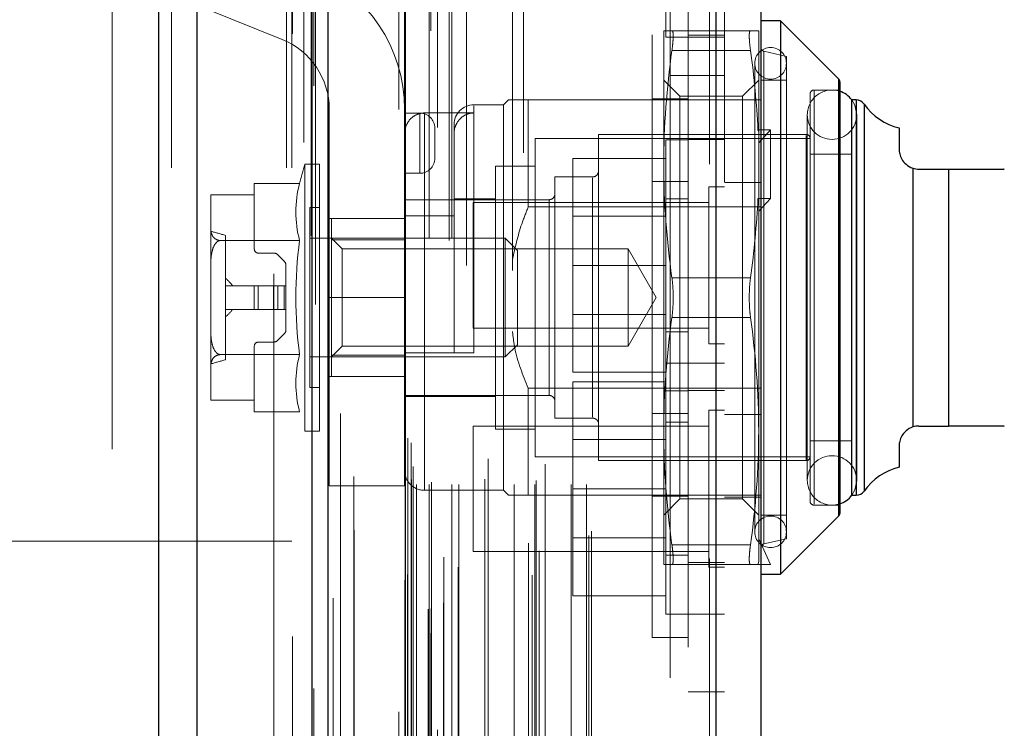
# Model space of a CAD drawing. Header units: inches. Extents: x 0.2 to 10.7, y 0.2 to 7.9.
# Tile 39 of 105: x 1.999 to 2.162, y 4.617 to 4.735. Entities that reach past the tile are written whole.
import ezdxf

# ---------------------------------------------------------------- set-up
doc = ezdxf.new("R2010")
doc.units = ezdxf.units.IN
doc.header["$MEASUREMENT"] = 0
doc.linetypes.add('HIDDEN', pattern=[0.07500000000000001, 0.05, -0.025])
doc.layers.add('DIMENSIONS', color=140, linetype='Continuous')
doc.styles.add('SLDTEXTSTYLE0', font='TXT', dxfattribs={"width": 0.7})
doc.dimstyles.new('SLDDIMSTYLE1', dxfattribs={"dimtxt": 0.0849609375, "dimasz": 0.13, "dimexe": 0, "dimexo": 0.0625, "dimgap": 0.021240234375, "dimtad": 0, "dimtih": 1, "dimtoh": 1, "dimlfac": 12, "dimrnd": 1e-09, "dimzin": 12, "dimdsep": 46, "dimtxsty": 'SLDTEXTSTYLE0', "dimsah": 1, "dimcen": 0.09, "dimadec": 0, "dimazin": 3, "dimtfac": 1, "dimtmove": 0, "dimatfit": 0, "dimfxl": 0, "dimfrac": 2, "dimtolj": 1, "dimtzin": 12, "dimarcsym": 0})

# ---------------------------------------------------------------- blocks, each defined once
blk = doc.blocks.new('_D_10')
at = {"layer": 'DIMENSIONS'}
for p, q in [((1.898348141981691, 4.616004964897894), (1.898348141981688, 5.456098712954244)), ((2.050181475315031, 4.895577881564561), (2.050181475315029, 5.456098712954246)), ((1.344833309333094, 5.331098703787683), (1.316303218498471, 5.331098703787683)), ((1.316303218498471, 5.331098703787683), (1.316303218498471, 5.196067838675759)), ((1.597302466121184, 5.331098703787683), (1.625832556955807, 5.331098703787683)), ((1.625832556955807, 5.331098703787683), (1.625832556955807, 5.196067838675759)), ((1.898348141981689, 5.331098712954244), (1.712428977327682, 5.331098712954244)), ((2.050181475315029, 5.331098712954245), (2.300181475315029, 5.331098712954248)), ((1.316303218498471, 5.196067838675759), (1.344833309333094, 5.196067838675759)), ((1.625832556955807, 5.196067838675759), (1.597302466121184, 5.196067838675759))]:
    blk.add_line(p, q, dxfattribs=at)
for points in [[(1.898348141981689, 5.331098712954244), (1.768348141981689, 5.351098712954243), (1.768348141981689, 5.311098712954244)], [(2.050181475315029, 5.331098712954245), (2.180181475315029, 5.311098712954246), (2.180181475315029, 5.351098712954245)]]:
    blk.add_solid(points, dxfattribs=at)
at = {"layer": 'DIMENSIONS', "char_height": 0.08333333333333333, "attachment_point": 1, "style": 'SLDTEXTSTYLE0'}
for s, insert in [('1.82', (1.344833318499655, 5.457541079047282)), ('46.3', (1.344833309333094, 5.303490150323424))]:
    blk.add_mtext(s, dxfattribs=dict(at, insert=insert))

msp = doc.modelspace()

# ---------------------------------------------------------------- linework, layer by layer
at = {"color": 7, "linetype": 'Continuous', "lineweight": 25}
for p, q in [((2.022105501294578, 2.910161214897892), (2.022105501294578, 4.855990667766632)), ((2.028469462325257, 2.910161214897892), (2.028469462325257, 4.854810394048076)), ((2.04754543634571, 2.910161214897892), (2.047545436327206, 4.845836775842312)), ((2.050181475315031, 2.910161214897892), (2.050181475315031, 4.845577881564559)), ((2.062984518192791, 4.819873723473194), (2.062984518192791, 2.936265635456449)), ((2.114505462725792, 4.810789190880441), (2.114505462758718, 2.945350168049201)), ((2.12194262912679, 4.807844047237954), (2.12194262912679, 2.948295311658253)), ((2.125223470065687, 4.734581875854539), (2.121942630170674, 4.734581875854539)), ((2.134873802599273, 4.724931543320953), (2.125223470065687, 4.734581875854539)), ((2.125223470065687, 4.734581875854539), (2.125223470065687, 4.642718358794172)), ((2.134873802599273, 4.724931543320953), (2.134873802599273, 4.652368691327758)), ((2.135065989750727, 4.724467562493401), (2.135065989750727, 4.65283267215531)), ((2.137034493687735, 4.721458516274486), (2.137034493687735, 4.655841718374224)), ((2.137775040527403, 4.721458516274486), (2.137064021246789, 4.721458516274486)), ((2.137775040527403, 4.721458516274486), (2.137775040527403, 4.655841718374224)), ((2.139121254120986, 4.720755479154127), (2.139121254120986, 4.656544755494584)), ((2.144908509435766, 4.716807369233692), (2.144908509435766, 4.713256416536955)), ((2.147198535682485, 4.710128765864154), (2.147198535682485, 4.667171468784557)), ((2.148189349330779, 4.70997557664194), (2.153110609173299, 4.70997557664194)), ((2.153110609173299, 4.70997557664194), (2.153110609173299, 4.66732465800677)), ((2.148189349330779, 4.66732465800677), (2.153110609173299, 4.66732465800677)), ((2.144908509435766, 4.664043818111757), (2.144908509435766, 4.660492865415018)), ((2.137064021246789, 4.655841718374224), (2.137775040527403, 4.655841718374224)), ((2.125223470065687, 4.642718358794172), (2.134873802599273, 4.652368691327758)), ((2.121942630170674, 4.642718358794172), (2.125223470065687, 4.642718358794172))]:
    msp.add_line(p, q, dxfattribs=at)
at = {"color": 7, "linetype": 'HIDDEN', "lineweight": 18}
for p, q in [((2.022105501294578, 4.85599066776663), (2.022105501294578, 2.910161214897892)), ((2.022105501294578, 4.85599066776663), (2.022105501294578, 2.910161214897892)), ((2.022105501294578, 2.910161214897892), (2.022105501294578, 4.855990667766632)), ((2.024226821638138, 2.910161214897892), (2.024226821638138, 4.854810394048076)), ((2.024226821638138, 2.910161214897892), (2.024226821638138, 4.854810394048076)), ((2.028469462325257, 2.910161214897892), (2.028469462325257, 4.854810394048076)), ((2.043302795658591, 2.910161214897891), (2.043302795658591, 4.845836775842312)), ((2.043302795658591, 2.910161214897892), (2.043302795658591, 4.845836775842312)), ((2.04754543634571, 2.910161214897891), (2.04754543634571, 4.845836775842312)), ((2.044181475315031, 2.910161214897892), (2.044181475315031, 4.845577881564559)), ((2.047799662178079, 2.923795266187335), (2.047799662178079, 4.832344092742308)), ((2.067210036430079, 2.932931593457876), (2.067210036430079, 4.823207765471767)), ((2.067210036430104, 2.932931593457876), (2.067210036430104, 4.823207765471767)), ((2.061942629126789, 4.819873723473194), (2.061942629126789, 2.936265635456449)), ((2.066784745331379, 2.936935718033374), (2.066784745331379, 4.81920364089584)), ((2.06729437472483, 2.937025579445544), (2.06729437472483, 4.819113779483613)), ((2.069347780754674, 2.938000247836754), (2.069347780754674, 4.818139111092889)), ((2.051054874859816, 2.938753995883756), (2.05105487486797, 4.817390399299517)), ((2.051054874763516, 2.938762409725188), (2.051054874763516, 4.817388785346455)), ((2.068355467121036, 4.816893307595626), (2.068355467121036, 2.939217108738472)), ((2.062882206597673, 4.814179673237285), (2.062882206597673, 2.941959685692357)), ((2.062909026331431, 2.941749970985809), (2.062909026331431, 4.814389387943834)), ((2.063360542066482, 2.942713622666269), (2.063360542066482, 4.813425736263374)), ((2.063360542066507, 2.942713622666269), (2.063360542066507, 4.813425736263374)), ((2.084022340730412, 2.942563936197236), (2.084022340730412, 4.813575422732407)), ((2.071745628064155, 2.943904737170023), (2.071745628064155, 4.812236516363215)), ((2.08259076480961, 4.812651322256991), (2.08259076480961, 2.94349215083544)), ((2.069378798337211, 2.94554737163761), (2.069378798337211, 4.810591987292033)), ((2.11346357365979, 4.810789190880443), (2.113463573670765, 2.945350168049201)), ((2.11346357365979, 2.9453501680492), (2.113463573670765, 4.810789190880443)), ((2.114505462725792, 2.9453501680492), (2.114505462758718, 4.810789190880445)), ((2.083438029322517, 2.947866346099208), (2.083438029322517, 4.808273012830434)), ((2.085202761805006, 2.946597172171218), (2.085202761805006, 4.809545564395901)), ((2.093454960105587, 2.949168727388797), (2.093454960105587, 4.806970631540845)), ((2.115942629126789, 4.807844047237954), (2.115942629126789, 2.948295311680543)), ((2.054491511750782, 2.950026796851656), (2.054491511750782, 4.806088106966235)), ((2.093887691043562, 2.949899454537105), (2.093887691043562, 4.806239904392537)), ((2.064874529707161, 2.95761668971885), (2.064874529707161, 4.798522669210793)), ((2.064874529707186, 2.95761668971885), (2.064874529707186, 4.798522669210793)), ((2.066948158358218, 4.798522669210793), (2.066948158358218, 2.95761668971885)), ((2.066948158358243, 2.95761668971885), (2.066948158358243, 4.798522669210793)), ((2.070698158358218, 2.95761668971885), (2.070698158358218, 4.798522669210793)), ((2.070698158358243, 4.798522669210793), (2.070698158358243, 2.95761668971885)), ((2.071871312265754, 2.95761668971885), (2.071871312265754, 4.798522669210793)), ((2.081041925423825, 2.95761668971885), (2.081041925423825, 4.798522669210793)), ((2.08448693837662, 2.95761668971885), (2.08448693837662, 4.798522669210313)), ((2.090521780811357, 2.95761668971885), (2.090521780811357, 4.798522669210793)), ((2.093054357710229, 2.95761668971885), (2.093054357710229, 4.798522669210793)), ((2.093054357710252, 2.95761668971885), (2.093054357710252, 4.798522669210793)), ((2.064031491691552, 2.958450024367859), (2.064031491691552, 4.797689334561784)), ((2.064031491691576, 2.958450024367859), (2.064031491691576, 4.797689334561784)), ((2.067364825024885, 2.958033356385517), (2.067364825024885, 4.798106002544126)), ((2.070281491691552, 4.798106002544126), (2.070281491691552, 2.958033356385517)), ((2.076169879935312, 2.958533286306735), (2.076169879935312, 4.797647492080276)), ((2.084699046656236, 2.958280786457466), (2.084699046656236, 4.797861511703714)), ((2.064275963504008, 2.960611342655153), (2.064275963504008, 4.795528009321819)), ((2.106942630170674, 4.725528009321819), (2.106942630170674, 4.795528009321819)), ((2.073162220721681, 4.793956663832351), (2.073162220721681, 2.962168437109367)), ((2.076717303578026, 2.96191187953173), (2.076717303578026, 4.794227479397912)), ((2.07671730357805, 2.96191187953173), (2.07671730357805, 4.794227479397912)), ((2.086213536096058, 2.960982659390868), (2.086213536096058, 4.795156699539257)), ((2.080773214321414, 4.793127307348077), (2.080773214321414, 2.963013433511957)), ((2.063413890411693, 2.965302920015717), (2.063413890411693, 4.790836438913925)), ((2.063413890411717, 2.965302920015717), (2.063413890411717, 4.790836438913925)), ((2.063961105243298, 2.964529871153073), (2.063961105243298, 4.79160948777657)), ((2.063961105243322, 2.964529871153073), (2.063961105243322, 4.79160948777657)), ((2.048088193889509, 4.787525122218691), (2.048088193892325, 2.968628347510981)), ((2.052221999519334, 2.969393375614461), (2.052221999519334, 4.786745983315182)), ((2.109942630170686, 4.779458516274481), (2.109942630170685, 4.725528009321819)), ((2.106192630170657, 4.773541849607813), (2.106192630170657, 4.731875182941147)), ((2.014348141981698, 4.763494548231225), (2.014348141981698, 4.446286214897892)), ((2.041181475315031, 2.992577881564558), (2.041181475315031, 4.763494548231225)), ((2.041181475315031, 2.992577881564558), (2.041181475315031, 4.763494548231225)), ((2.041181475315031, 2.992577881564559), (2.041181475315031, 4.763494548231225)), ((2.041181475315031, 2.992577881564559), (2.041181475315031, 4.763494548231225)), ((2.103942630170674, 4.632233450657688), (2.103942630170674, 4.745066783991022)), ((2.020181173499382, 4.740542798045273), (2.042574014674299, 4.731486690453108)), ((2.10586651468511, 4.732941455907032), (2.10586651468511, 4.710795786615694)), ((2.106192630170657, 4.731875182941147), (2.109942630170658, 4.731875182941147)), ((2.120256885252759, 4.732941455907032), (2.107224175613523, 4.732941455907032)), ((2.115942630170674, 4.73220851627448), (2.109942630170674, 4.73220851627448)), ((2.109942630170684, 4.731875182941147), (2.115942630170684, 4.731875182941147)), ((2.121614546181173, 4.732941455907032), (2.121614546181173, 4.716233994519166)), ((2.120256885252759, 4.729660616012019), (2.107224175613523, 4.729660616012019)), ((2.120256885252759, 4.729660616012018), (2.107224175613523, 4.729660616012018)), ((2.126207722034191, 4.728676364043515), (2.122451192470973, 4.729543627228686)), ((2.122451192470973, 4.647793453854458), (2.122451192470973, 4.729506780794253)), ((2.126207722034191, 4.728676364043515), (2.126207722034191, 4.648623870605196)), ((2.12095837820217, 4.727528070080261), (2.12095837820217, 4.64977216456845)), ((2.106942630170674, 3.030611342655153), (2.106942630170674, 4.725528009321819)), ((2.106942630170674, 4.725528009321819), (2.115942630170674, 4.725528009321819)), ((2.106942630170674, 3.030611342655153), (2.106942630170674, 4.725528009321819)), ((2.106942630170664, 4.725528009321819), (2.106942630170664, 3.030611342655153)), ((2.106942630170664, 4.725528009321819), (2.106942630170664, 3.030611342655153)), ((2.109942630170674, 3.030611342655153), (2.109942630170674, 4.725528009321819)), ((2.10853055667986, 4.722075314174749), (2.10586651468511, 4.7247393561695)), ((2.121614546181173, 4.7247393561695), (2.118950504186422, 4.722075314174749)), ((2.126207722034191, 4.7247393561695), (2.121942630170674, 4.7247393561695)), ((2.134873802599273, 4.688650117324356), (2.134873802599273, 4.724931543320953)), ((2.10853055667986, 4.722075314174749), (2.10853055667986, 4.705362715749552)), ((2.118950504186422, 4.722075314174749), (2.10853055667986, 4.722075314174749)), ((2.118950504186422, 4.722075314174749), (2.118950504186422, 4.705362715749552)), ((2.130144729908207, 4.72244276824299), (2.130144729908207, 4.65485746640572)), ((2.135065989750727, 4.723098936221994), (2.13080089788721, 4.723098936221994)), ((2.13080089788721, 4.654348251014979), (2.13080089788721, 4.722951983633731)), ((2.079291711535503, 4.720638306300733), (2.074370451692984, 4.720638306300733)), ((2.074370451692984, 4.679463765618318), (2.074370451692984, 4.720492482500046)), ((2.080111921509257, 4.721458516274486), (2.079291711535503, 4.720638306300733)), ((2.079291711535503, 4.720638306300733), (2.079291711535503, 4.656661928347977)), ((2.08339276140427, 4.721458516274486), (2.08339276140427, 4.703684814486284)), ((2.08339276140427, 4.721458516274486), (2.115942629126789, 4.721458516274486)), ((2.103942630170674, 4.721608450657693), (2.109942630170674, 4.721608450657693)), ((2.115942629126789, 4.721458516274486), (2.12194262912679, 4.721458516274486)), ((2.137064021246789, 4.721458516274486), (2.137034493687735, 4.721458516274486)), ((2.137775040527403, 4.688650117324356), (2.137775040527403, 4.721458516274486)), ((2.139121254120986, 4.688650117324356), (2.139121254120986, 4.720755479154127)), ((2.050387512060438, 4.719898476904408), (2.050387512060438, 4.688648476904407)), ((2.06288751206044, 4.688648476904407), (2.062887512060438, 4.719898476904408)), ((2.065387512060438, 4.719273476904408), (2.062887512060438, 4.719273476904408)), ((2.065387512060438, 4.709273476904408), (2.065387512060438, 4.719273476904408)), ((2.065387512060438, 4.719273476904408), (2.065387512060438, 4.709273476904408)), ((2.066168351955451, 4.719290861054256), (2.066168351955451, 4.656812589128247)), ((2.066168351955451, 4.719290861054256), (2.074370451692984, 4.719290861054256)), ((2.12968213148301, 4.718997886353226), (2.12968213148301, 4.658302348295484)), ((2.137884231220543, 4.658302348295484), (2.137884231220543, 4.718997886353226)), ((2.071089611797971, 4.71735746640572), (2.071089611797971, 4.715847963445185)), ((2.067887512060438, 4.711773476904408), (2.067887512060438, 4.716773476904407)), ((2.071089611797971, 4.715847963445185), (2.07108961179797, 4.702240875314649)), ((2.095039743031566, 4.715717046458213), (2.095039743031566, 4.661583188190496)), ((2.129488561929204, 4.715717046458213), (2.095039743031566, 4.715717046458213)), ((2.123583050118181, 4.716478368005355), (2.121485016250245, 4.716478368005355)), ((2.121485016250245, 4.716478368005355), (2.121614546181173, 4.716233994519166)), ((2.121614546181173, 4.714346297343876), (2.123583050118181, 4.716478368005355)), ((2.121614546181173, 4.716233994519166), (2.121614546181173, 4.714346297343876)), ((2.123583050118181, 4.716478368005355), (2.123583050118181, 4.705113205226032)), ((2.129488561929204, 4.661731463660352), (2.129488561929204, 4.715568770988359)), ((2.084541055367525, 4.715060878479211), (2.084541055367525, 4.6622393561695)), ((2.130144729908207, 4.715060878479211), (2.084541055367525, 4.715060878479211)), ((2.106192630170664, 4.714833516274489), (2.106192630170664, 4.694000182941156)), ((2.109942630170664, 4.714833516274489), (2.106192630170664, 4.714833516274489)), ((2.115942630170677, 4.714875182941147), (2.109942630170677, 4.714875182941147)), ((2.121614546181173, 4.704868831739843), (2.121614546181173, 4.714346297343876)), ((2.137034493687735, 4.7124362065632), (2.130144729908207, 4.7124362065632)), ((2.046338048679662, 4.710795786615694), (2.046338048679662, 4.666504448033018)), ((2.048779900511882, 4.710795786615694), (2.046338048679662, 4.710795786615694)), ((2.048779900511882, 4.710795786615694), (2.048779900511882, 4.666504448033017)), ((2.077979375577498, 4.710467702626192), (2.077979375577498, 4.666832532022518)), ((2.084541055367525, 4.710467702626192), (2.077979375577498, 4.710467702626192)), ((2.106192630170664, 4.711750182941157), (2.090775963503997, 4.711750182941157)), ((2.090775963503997, 4.711750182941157), (2.090775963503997, 4.694000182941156)), ((2.10586651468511, 4.710795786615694), (2.10586651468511, 4.666504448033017)), ((2.065387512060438, 4.709273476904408), (2.062887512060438, 4.709273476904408)), ((2.087821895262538, 4.708663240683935), (2.087821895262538, 4.668636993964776)), ((2.094055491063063, 4.708663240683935), (2.087821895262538, 4.708663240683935)), ((2.147198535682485, 4.667171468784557), (2.147198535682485, 4.710128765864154)), ((2.153110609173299, 4.66732465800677), (2.153110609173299, 4.70997557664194)), ((2.037953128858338, 4.707592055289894), (2.037953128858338, 4.70569786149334)), ((2.045448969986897, 4.707592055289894), (2.037953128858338, 4.707592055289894)), ((2.094055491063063, 4.668782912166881), (2.094055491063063, 4.708517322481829)), ((2.103942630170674, 4.707899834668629), (2.109942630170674, 4.707899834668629)), ((2.113338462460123, 4.707021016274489), (2.113338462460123, 4.694000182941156)), ((2.115942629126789, 4.707021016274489), (2.113338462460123, 4.707021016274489)), ((2.11594262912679, 4.707749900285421), (2.12194262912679, 4.707749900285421)), ((2.030735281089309, 4.705638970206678), (2.030735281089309, 4.705608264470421)), ((2.030735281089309, 4.705608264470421), (2.03073528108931, 4.700104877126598)), ((2.037953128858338, 4.70569786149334), (2.030736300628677, 4.70569786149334)), ((2.037953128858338, 4.70569786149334), (2.037953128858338, 4.696688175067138)), ((2.10853055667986, 4.705362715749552), (2.10853055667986, 4.655224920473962)), ((2.118950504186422, 4.705362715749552), (2.118950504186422, 4.655224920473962)), ((2.086837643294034, 4.70489027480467), (2.062887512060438, 4.70489027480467)), ((2.077979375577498, 4.705054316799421), (2.071089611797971, 4.705054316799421)), ((2.074275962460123, 4.704416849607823), (2.074275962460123, 4.694000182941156)), ((2.113338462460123, 4.704416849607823), (2.074275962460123, 4.704416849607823)), ((2.086837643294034, 4.672447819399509), (2.086837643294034, 4.704852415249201)), ((2.109942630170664, 4.705041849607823), (2.106192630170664, 4.705041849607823)), ((2.121485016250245, 4.705113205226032), (2.121614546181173, 4.704868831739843)), ((2.123583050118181, 4.705113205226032), (2.121485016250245, 4.705113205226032)), ((2.121614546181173, 4.702981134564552), (2.123583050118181, 4.705113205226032)), ((2.121614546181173, 4.704868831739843), (2.121614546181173, 4.666504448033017)), ((2.047139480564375, 4.703577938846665), (2.047139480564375, 4.673722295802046)), ((2.048779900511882, 4.703577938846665), (2.047139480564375, 4.703577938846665)), ((2.062887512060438, 4.702240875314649), (2.07108961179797, 4.702240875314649)), ((2.071089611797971, 4.679463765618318), (2.071089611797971, 4.702240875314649)), ((2.08339276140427, 4.703684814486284), (2.121942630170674, 4.703684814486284)), ((2.106192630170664, 4.702162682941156), (2.090775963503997, 4.702162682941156)), ((2.062887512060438, 4.701773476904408), (2.050387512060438, 4.701773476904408)), ((2.05074840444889, 4.701773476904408), (2.05074840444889, 4.698216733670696)), ((2.03073528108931, 4.700104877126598), (2.03073528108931, 4.694153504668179)), ((2.033195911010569, 4.698967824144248), (2.033195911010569, 4.678332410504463)), ((2.045448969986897, 4.698121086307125), (2.032312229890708, 4.698121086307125)), ((2.079575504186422, 4.698492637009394), (2.047139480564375, 4.698492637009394)), ((2.052524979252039, 4.696716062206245), (2.05074840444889, 4.698492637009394)), ((2.05074840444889, 4.698216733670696), (2.062887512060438, 4.698216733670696)), ((2.05074840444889, 4.698216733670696), (2.05074840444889, 4.679083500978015)), ((2.079575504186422, 4.698492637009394), (2.079575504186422, 4.678807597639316)), ((2.081588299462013, 4.696479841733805), (2.079575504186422, 4.698492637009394)), ((2.038609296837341, 4.696032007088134), (2.041154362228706, 4.696032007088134)), ((2.041850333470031, 4.695743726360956), (2.042914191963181, 4.694679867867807)), ((2.052524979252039, 4.696716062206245), (2.052524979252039, 4.688650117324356)), ((2.099957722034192, 4.696716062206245), (2.052524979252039, 4.696716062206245)), ((2.081588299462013, 4.696479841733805), (2.081588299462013, 4.680820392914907)), ((2.099957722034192, 4.696716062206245), (2.099957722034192, 4.680584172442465)), ((2.10461459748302, 4.688650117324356), (2.099957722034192, 4.696716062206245)), ((2.03073528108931, 4.694153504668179), (2.03073528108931, 4.683146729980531)), ((2.043202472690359, 4.693983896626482), (2.043202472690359, 4.690618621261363)), ((2.074275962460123, 4.694000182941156), (2.074275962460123, 4.683583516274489)), ((2.106192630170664, 4.694000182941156), (2.090775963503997, 4.694000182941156)), ((2.090775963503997, 4.694000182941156), (2.090775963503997, 4.676250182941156)), ((2.106192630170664, 4.694000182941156), (2.106192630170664, 4.677750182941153)), ((2.113338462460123, 4.694000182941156), (2.113338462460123, 4.680979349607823)), ((2.120256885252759, 4.691930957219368), (2.107224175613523, 4.691930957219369)), ((2.120256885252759, 4.691930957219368), (2.107224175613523, 4.691930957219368)), ((2.033195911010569, 4.690618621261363), (2.037953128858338, 4.690618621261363)), ((2.037953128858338, 4.686681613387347), (2.037953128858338, 4.690618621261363)), ((2.037953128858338, 4.690618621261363), (2.038609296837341, 4.690618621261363)), ((2.038609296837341, 4.686681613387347), (2.038609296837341, 4.690618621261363)), ((2.038609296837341, 4.690618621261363), (2.041154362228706, 4.690618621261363)), ((2.038609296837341, 4.686681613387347), (2.038609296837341, 4.690618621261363)), ((2.041154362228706, 4.686681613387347), (2.041154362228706, 4.690618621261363)), ((2.041154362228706, 4.690618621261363), (2.041850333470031, 4.690618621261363)), ((2.041154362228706, 4.686681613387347), (2.041154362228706, 4.690618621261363)), ((2.041850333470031, 4.686681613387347), (2.041850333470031, 4.690618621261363)), ((2.041850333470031, 4.690618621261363), (2.042914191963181, 4.690618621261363)), ((2.041850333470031, 4.686681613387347), (2.041850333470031, 4.690618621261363)), ((2.042914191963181, 4.686681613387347), (2.042914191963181, 4.690618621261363)), ((2.042914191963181, 4.690618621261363), (2.043202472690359, 4.690618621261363)), ((2.042914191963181, 4.686681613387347), (2.042914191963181, 4.690618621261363)), ((2.043202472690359, 4.686681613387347), (2.043202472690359, 4.690618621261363)), ((2.06288751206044, 4.688648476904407), (2.050387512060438, 4.688648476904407)), ((2.06288751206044, 4.688648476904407), (2.050387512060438, 4.688648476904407)), ((2.050387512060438, 4.688648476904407), (2.050387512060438, 4.657398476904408)), ((2.052524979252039, 4.688650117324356), (2.052524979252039, 4.680584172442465)), ((2.06288751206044, 4.688648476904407), (2.062887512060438, 4.657398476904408)), ((2.099957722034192, 4.680584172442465), (2.10461459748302, 4.688650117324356)), ((2.134873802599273, 4.652368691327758), (2.134873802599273, 4.688650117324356)), ((2.137775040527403, 4.655841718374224), (2.137775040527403, 4.688650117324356)), ((2.139121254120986, 4.656544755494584), (2.139121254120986, 4.688650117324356)), ((2.033195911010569, 4.686681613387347), (2.037953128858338, 4.686681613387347)), ((2.037953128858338, 4.686681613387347), (2.038609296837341, 4.686681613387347)), ((2.038609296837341, 4.686681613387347), (2.041154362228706, 4.686681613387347)), ((2.041154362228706, 4.686681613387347), (2.041850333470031, 4.686681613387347)), ((2.041850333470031, 4.686681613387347), (2.042914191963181, 4.686681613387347)), ((2.042914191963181, 4.686681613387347), (2.043202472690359, 4.686681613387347)), ((2.043202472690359, 4.686681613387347), (2.043202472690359, 4.683316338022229)), ((2.090775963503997, 4.685837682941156), (2.106192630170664, 4.685837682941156)), ((2.120256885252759, 4.685369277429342), (2.107224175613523, 4.685369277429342)), ((2.120256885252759, 4.685369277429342), (2.107224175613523, 4.685369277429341)), ((2.03073528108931, 4.683146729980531), (2.030735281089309, 4.677195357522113)), ((2.042914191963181, 4.682620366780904), (2.041850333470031, 4.681556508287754)), ((2.074275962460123, 4.683583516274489), (2.113338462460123, 4.683583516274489)), ((2.106192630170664, 4.68295851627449), (2.109942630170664, 4.68295851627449)), ((2.041154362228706, 4.681268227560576), (2.038609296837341, 4.681268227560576)), ((2.113338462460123, 4.680979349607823), (2.115942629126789, 4.680979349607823)), ((2.037953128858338, 4.680612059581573), (2.037953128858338, 4.671602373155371)), ((2.05074840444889, 4.678807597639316), (2.052524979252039, 4.680584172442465)), ((2.052524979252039, 4.680584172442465), (2.099957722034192, 4.680584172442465)), ((2.062887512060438, 4.679463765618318), (2.071089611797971, 4.679463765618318)), ((2.079575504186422, 4.678807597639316), (2.081588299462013, 4.680820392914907)), ((2.045448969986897, 4.679179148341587), (2.032312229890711, 4.679179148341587)), ((2.047139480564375, 4.678807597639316), (2.079575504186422, 4.678807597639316)), ((2.05074840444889, 4.679083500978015), (2.05074840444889, 4.675526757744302)), ((2.05074840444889, 4.679083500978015), (2.062887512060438, 4.679083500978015)), ((2.106192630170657, 4.677750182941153), (2.106192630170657, 4.636083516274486)), ((2.109942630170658, 4.677750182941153), (2.106192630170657, 4.677750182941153)), ((2.115942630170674, 4.677750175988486), (2.109942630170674, 4.677750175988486)), ((2.030735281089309, 4.677195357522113), (2.030735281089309, 4.671691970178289)), ((2.106192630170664, 4.676250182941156), (2.090775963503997, 4.676250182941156)), ((2.062887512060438, 4.675523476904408), (2.050387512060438, 4.675523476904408)), ((2.05074840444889, 4.675526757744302), (2.062887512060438, 4.675526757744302)), ((2.106192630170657, 4.67466684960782), (2.090775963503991, 4.67466684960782)), ((2.090775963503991, 4.67466684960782), (2.09077596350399, 4.656916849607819)), ((2.047139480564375, 4.673722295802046), (2.048779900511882, 4.673722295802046)), ((2.08339276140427, 4.673615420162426), (2.08339276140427, 4.655841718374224)), ((2.08339276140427, 4.673615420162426), (2.121942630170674, 4.673615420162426)), ((2.106192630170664, 4.673166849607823), (2.109942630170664, 4.673166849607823)), ((2.109942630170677, 4.673208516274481), (2.115942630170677, 4.673208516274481)), ((2.030735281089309, 4.671691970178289), (2.030735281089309, 4.671661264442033)), ((2.030736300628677, 4.671602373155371), (2.037953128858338, 4.671602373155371)), ((2.037953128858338, 4.671602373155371), (2.037953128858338, 4.669708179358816)), ((2.062887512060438, 4.672409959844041), (2.086837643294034, 4.672409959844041)), ((2.062887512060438, 4.67224591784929), (2.077979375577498, 4.67224591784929)), ((2.045448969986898, 4.669708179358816), (2.037953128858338, 4.669708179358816)), ((2.113338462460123, 4.669937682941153), (2.113338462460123, 4.643896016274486)), ((2.115942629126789, 4.669937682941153), (2.113338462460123, 4.669937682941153)), ((2.087821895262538, 4.668636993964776), (2.094055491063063, 4.668636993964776)), ((2.103942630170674, 4.669400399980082), (2.109942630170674, 4.669400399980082)), ((2.109942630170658, 4.667958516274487), (2.106192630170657, 4.667958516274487)), ((2.11594262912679, 4.669250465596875), (2.12194262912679, 4.669250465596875)), ((2.046338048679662, 4.666504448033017), (2.048779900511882, 4.666504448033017)), ((2.074275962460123, 4.667333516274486), (2.074275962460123, 4.646500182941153)), ((2.113338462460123, 4.667333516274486), (2.074275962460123, 4.667333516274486)), ((2.077979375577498, 4.666832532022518), (2.084541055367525, 4.666832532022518)), ((2.10586651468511, 4.666504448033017), (2.10586651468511, 4.644358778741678)), ((2.121614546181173, 4.666504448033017), (2.121614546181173, 4.644847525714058)), ((2.106192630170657, 4.66507934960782), (2.090775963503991, 4.66507934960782)), ((2.130144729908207, 4.66486402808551), (2.137034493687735, 4.66486402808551)), ((2.084541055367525, 4.6622393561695), (2.130144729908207, 4.6622393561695)), ((2.095039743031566, 4.661583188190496), (2.129488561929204, 4.661583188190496)), ((2.050387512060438, 4.657398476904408), (2.06288751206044, 4.657398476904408)), ((2.066168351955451, 4.656661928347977), (2.079291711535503, 4.656661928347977)), ((2.079291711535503, 4.656661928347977), (2.080111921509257, 4.655841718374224)), ((2.106192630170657, 4.656916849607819), (2.09077596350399, 4.656916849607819)), ((2.09077596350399, 4.656916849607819), (2.090775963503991, 4.63916684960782)), ((2.08339276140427, 4.655841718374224), (2.121942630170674, 4.655841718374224)), ((2.103942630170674, 4.655691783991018), (2.109942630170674, 4.655691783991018)), ((2.10586651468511, 4.652560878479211), (2.10853055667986, 4.655224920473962)), ((2.10853055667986, 4.655224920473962), (2.118950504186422, 4.655224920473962)), ((2.11594262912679, 4.655541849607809), (2.12194262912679, 4.655541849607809)), ((2.118950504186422, 4.655224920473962), (2.121614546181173, 4.652560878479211)), ((2.137034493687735, 4.655841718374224), (2.137064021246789, 4.655841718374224)), ((2.13080089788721, 4.654201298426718), (2.135065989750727, 4.654201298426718)), ((2.121942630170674, 4.652560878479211), (2.126207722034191, 4.652560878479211)), ((1.952973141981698, 4.648244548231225), (2.007598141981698, 4.648244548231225)), ((2.007598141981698, 4.096411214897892), (2.007598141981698, 4.648244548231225)), ((2.007598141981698, 4.096411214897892), (2.007598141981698, 4.648244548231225)), ((2.007598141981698, 4.648244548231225), (2.010598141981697, 4.648244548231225)), ((2.010598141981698, 4.096411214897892), (2.010598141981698, 4.648244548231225)), ((2.010598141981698, 4.648244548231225), (2.019598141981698, 4.648244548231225)), ((2.016598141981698, 4.096411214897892), (2.016598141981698, 4.648244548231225)), ((2.019598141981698, 4.096411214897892), (2.019598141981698, 4.648244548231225)), ((2.019598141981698, 4.648244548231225), (2.044181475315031, 4.648244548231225)), ((2.019598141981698, 4.096411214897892), (2.019598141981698, 4.648244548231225)), ((2.090775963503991, 4.64875434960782), (2.106192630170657, 4.64875434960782)), ((2.123583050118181, 4.644358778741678), (2.121614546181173, 4.648622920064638)), ((2.122451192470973, 4.647756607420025), (2.126207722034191, 4.648623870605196)), ((2.120256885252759, 4.647639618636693), (2.107224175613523, 4.647639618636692)), ((2.120256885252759, 4.647639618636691), (2.107224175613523, 4.647639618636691)), ((2.074275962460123, 4.646500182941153), (2.113338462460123, 4.646500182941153)), ((2.106192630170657, 4.645875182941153), (2.109942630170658, 4.645875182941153)), ((2.120256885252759, 4.644358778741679), (2.107224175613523, 4.644358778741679)), ((2.109942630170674, 4.64470851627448), (2.115942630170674, 4.64470851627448)), ((2.113338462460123, 4.643896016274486), (2.115942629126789, 4.643896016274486)), ((2.121485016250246, 4.644358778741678), (2.121614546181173, 4.644847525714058)), ((2.121485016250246, 4.644358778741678), (2.123583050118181, 4.644358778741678)), ((2.106192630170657, 4.63916684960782), (2.090775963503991, 4.63916684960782)), ((2.106192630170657, 4.636083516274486), (2.109942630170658, 4.636083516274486)), ((2.109942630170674, 4.63608350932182), (2.115942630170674, 4.63608350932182)), ((2.103942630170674, 4.632233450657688), (2.109942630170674, 4.632233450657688)), ((2.109942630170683, 4.623208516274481), (2.115942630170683, 4.623208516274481))]:
    msp.add_line(p, q, dxfattribs=at)
at = {"color": 7, "linetype": 'HIDDEN', "lineweight": 18, "flags": 128}
for points in [[(2.044292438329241, 4.832401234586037), (2.044292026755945, 3.893165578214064), (2.044292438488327, 2.923738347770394)], [(2.046192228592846, 4.814360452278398), (2.046192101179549, 3.893165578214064), (2.046192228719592, 2.94178096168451)], [(2.054491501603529, 2.950027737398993), (2.054491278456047, 3.80083240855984), (2.054491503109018, 4.80611202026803)], [(2.047363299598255, 4.79890402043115), (2.047362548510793, 3.893165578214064), (2.047363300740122, 2.957252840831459)], [(2.047363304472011, 4.798902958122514), (2.047362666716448, 3.916682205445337), (2.047363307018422, 2.957235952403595)], [(2.054479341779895, 2.958940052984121), (2.054479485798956, 3.862955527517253), (2.054479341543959, 4.797197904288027)], [(2.137884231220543, 4.718997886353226), (2.137572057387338, 4.720567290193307), (2.137064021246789, 4.721458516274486)], [(2.137064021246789, 4.655841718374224), (2.137572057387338, 4.656732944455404), (2.137884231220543, 4.658302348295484)]]:
    msp.add_lwpolyline(points, dxfattribs=at)
at = {"color": 7, "linetype": 'HIDDEN', "lineweight": 18}
for centre, radius, start, end in [((2.037887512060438, 4.719898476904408), 0.02500000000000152, 0, 67.98061864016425), ((2.037887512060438, 4.719898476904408), 0.01250000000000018, 0, 67.98061864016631), ((2.123583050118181, 4.727528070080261), 0.00262467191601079, 0, 180), ((2.122598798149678, 4.730182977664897), 0.0006561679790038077, 180, 256.9999999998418), ((2.123583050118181, 4.727528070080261), 0.00262467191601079, 180, 0), ((2.133783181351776, 4.718997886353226), 0.00410104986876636, 71.77194722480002, 180), ((2.130800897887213, 4.722442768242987), 0.0006561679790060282, 90.00000000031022, 179.9999999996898), ((2.074370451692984, 4.71735746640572), 0.00328083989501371, 90, 180), ((2.065387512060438, 4.716773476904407), 0.002500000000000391, 0, 90), ((2.133783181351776, 4.718997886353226), 0.00410104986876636, 180, 0), ((2.129488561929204, 4.715060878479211), 0.0006561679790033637, 0, 90), ((2.119921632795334, 4.688650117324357), 0.07684383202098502, 163.2503397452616, 165.7295548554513), ((2.065387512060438, 4.711773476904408), 0.002499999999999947, 270.0000000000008, 0), ((2.094055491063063, 4.709647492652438), 0.0009842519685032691, 270.0000000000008, 5.170309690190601e-11), ((2.063879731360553, 4.70285657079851), 0.01902939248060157, 165.5904657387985, 194.4095342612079), ((2.034610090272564, 4.705608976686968), 0.003874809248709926, 178.6855685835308, 180.0105313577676), ((2.032436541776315, 4.705638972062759), 0.001701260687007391, 178.0163004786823, 180.0000625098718), ((2.034610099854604, 4.705608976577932), 0.003874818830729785, 178.6855702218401, 180.0105297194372), ((2.086837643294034, 4.705874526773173), 0.0009842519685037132, 270.0000000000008, 5.170309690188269e-11), ((1.558506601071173, 3.002446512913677), 1.761679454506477, 74.36829725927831, 74.45138207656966), ((2.119921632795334, 4.688650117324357), 0.07507247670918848, 172.7523851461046, 187.2476148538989), ((2.038609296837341, 4.696688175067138), 0.0006561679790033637, 180, 270.0000000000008), ((2.041154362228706, 4.695047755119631), 0.0009842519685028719, 44.99999999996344, 90.00000000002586), ((2.042218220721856, 4.693983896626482), 0.0009842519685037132, 0, 45), ((2.042218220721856, 4.683316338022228), 0.0009842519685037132, 315.0000000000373, 5.170309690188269e-11), ((2.038609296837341, 4.680612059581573), 0.0006561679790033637, 90, 180), ((2.041154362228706, 4.68225247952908), 0.000984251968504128, 269.9999999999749, 314.9999999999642), ((1.558507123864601, 6.37485184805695), 1.761677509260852, 285.5486178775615, 285.6317027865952), ((2.06387973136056, 4.674443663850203), 0.01902939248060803, 165.590465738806, 194.4095342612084), ((2.034610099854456, 4.671691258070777), 0.003874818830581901, 179.9894702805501, 181.3144297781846), ((2.034610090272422, 4.671691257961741), 0.003874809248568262, 179.9894686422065, 181.3144314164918), ((2.032436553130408, 4.671661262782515), 0.001701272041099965, 179.9999441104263, 181.983692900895), ((2.086837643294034, 4.671425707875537), 0.0009842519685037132, 359.9999999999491, 90), ((2.094055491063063, 4.667652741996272), 0.0009842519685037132, 0, 90), ((2.129488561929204, 4.6622393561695), 0.0006561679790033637, 270.0000000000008, 0), ((2.133783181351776, 4.658302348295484), 0.00410104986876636, 0, 180), ((2.066168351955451, 4.65994276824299), 0.003280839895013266, 180, 270.0000000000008), ((2.133783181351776, 4.658302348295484), 0.004101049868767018, 180, 288.2280527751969), ((2.130800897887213, 4.654857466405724), 0.0006561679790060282, 180.000000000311, 269.9999999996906), ((2.123583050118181, 4.64977216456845), 0.00262467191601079, 0, 180), ((2.123583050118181, 4.64977216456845), 0.00262467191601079, 180, 0), ((2.122598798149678, 4.647117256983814), 0.0006561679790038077, 103.0000000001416, 179.9999999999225)]:
    msp.add_arc(centre, radius, start, end, dxfattribs=at)
at = {"color": 7, "linetype": 'Continuous', "lineweight": 25}
for centre, radius, start, end in [((2.134409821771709, 4.724467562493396), 0.0006561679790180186, 4.653278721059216e-10, 44.9999999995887), ((2.133783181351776, 4.718997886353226), 0.00410104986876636, 36.86989764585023, 71.77194722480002), ((2.137775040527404, 4.719818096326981), 0.001640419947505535, 34.84990457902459, 90.0000000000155), ((2.147198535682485, 4.726379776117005), 0.00984251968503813, 214.8499045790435, 256.5458794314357), ((2.147198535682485, 4.650920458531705), 0.00984251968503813, 103.4541205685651, 145.1500954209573), ((2.137775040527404, 4.65748213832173), 0.001640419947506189, 269.9999999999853, 325.1500954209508), ((2.133783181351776, 4.658302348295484), 0.004101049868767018, 288.2280527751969, 323.1301023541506), ((2.134409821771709, 4.652832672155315), 0.0006561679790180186, 315.0000000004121, 359.9999999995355)]:
    msp.add_arc(centre, radius, start, end, dxfattribs=at)
at = {"color": 7, "linetype": 'HIDDEN', "lineweight": 18}
for points in [[(2.105866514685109, 4.732941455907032), (2.105866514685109, 4.732941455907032), (2.106368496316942, 4.732941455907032), (2.107224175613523, 4.732941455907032)], [(2.120256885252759, 4.732941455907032), (2.12111256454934, 4.732941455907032), (2.121614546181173, 4.732941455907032), (2.121614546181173, 4.732941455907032)], [(2.107224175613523, 4.729660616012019), (2.106368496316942, 4.723394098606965), (2.10586651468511, 4.71710849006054), (2.10586651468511, 4.710795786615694)], [(2.120256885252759, 4.729660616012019), (2.12085508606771, 4.725279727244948), (2.121285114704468, 4.720887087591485), (2.121485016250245, 4.716478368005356)], [(2.10586651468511, 4.710795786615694), (2.10586651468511, 4.704483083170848), (2.106368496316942, 4.698197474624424), (2.107224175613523, 4.691930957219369)], [(2.121485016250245, 4.705113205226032), (2.121285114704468, 4.700704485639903), (2.12085508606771, 4.696311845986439), (2.120256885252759, 4.691930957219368)], [(2.034361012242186, 4.690618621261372), (2.034008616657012, 4.691061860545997), (2.033610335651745, 4.69146153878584), (2.033195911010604, 4.691845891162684)], [(2.033195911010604, 4.685454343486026), (2.033610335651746, 4.68583869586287), (2.034008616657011, 4.686238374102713), (2.034361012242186, 4.686681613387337)], [(2.107224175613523, 4.685369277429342), (2.106368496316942, 4.679102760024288), (2.10586651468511, 4.672817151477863), (2.10586651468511, 4.666504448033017)], [(2.121614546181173, 4.666504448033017), (2.121614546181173, 4.672817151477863), (2.12111256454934, 4.679102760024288), (2.120256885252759, 4.685369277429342)], [(2.10586651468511, 4.666504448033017), (2.10586651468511, 4.660191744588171), (2.106368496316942, 4.653906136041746), (2.107224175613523, 4.647639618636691)], [(2.120256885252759, 4.647639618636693), (2.12111256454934, 4.653906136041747), (2.121614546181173, 4.660191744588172), (2.121614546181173, 4.666504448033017)], [(2.107224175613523, 4.644358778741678), (2.106368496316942, 4.644358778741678), (2.105866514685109, 4.644358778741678), (2.105866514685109, 4.644358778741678)], [(2.121485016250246, 4.644358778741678), (2.121285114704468, 4.644358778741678), (2.12085508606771, 4.644358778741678), (2.120256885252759, 4.644358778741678)]]:
    msp.add_open_spline(points, degree=3, dxfattribs=at)
for points, knots in [([(2.107224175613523, 4.732941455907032), (2.107292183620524, 4.732941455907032), (2.107343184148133, 4.732867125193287), (2.107412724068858, 4.732571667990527), (2.10743042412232, 4.7323490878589), (2.107430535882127, 4.731778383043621), (2.107412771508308, 4.731422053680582), (2.107343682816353, 4.73061513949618), (2.107292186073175, 4.730158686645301), (2.107224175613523, 4.729660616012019)], [0, 0, 0, 0, 0.2500000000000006, 0.2500000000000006, 0.5000000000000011, 0.5000000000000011, 0.7500000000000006, 0.7500000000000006, 1, 1, 1, 1]), ([(2.120256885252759, 4.729660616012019), (2.120188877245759, 4.730158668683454), (2.120137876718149, 4.730610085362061), (2.120068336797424, 4.731420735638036), (2.120050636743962, 4.731775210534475), (2.120050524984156, 4.732346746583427), (2.120068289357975, 4.732570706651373), (2.12013737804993, 4.732865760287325), (2.120188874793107, 4.732941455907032), (2.120256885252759, 4.732941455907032)], [0, 0, 0, 0, 0.25, 0.25, 0.5, 0.5, 0.75, 0.75, 1, 1, 1, 1]), ([(2.08339276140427, 4.721458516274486), (2.082589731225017, 4.721458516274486), (2.080959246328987, 4.721458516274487), (2.079956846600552, 4.721458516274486), (2.080175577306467, 4.721458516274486), (2.080204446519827, 4.721458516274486)], [0, 0, 0, 0, 0.4572276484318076, 0.9283620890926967, 1, 1, 1, 1]), ([(2.066168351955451, 4.719290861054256), (2.065724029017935, 4.719290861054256), (2.065287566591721, 4.719196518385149), (2.064483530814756, 4.718839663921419), (2.064118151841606, 4.718576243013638), (2.063520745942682, 4.717934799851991), (2.063283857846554, 4.717551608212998), (2.062969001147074, 4.716732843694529), (2.062887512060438, 4.716291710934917), (2.062887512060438, 4.715847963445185)], [0, 0, 0, 0, 0.25, 0.25, 0.5, 0.5, 0.75, 0.75, 1, 1, 1, 1]), ([(2.074370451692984, 4.719290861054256), (2.073926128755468, 4.719290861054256), (2.073489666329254, 4.719196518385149), (2.072685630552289, 4.718839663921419), (2.072320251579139, 4.718576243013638), (2.071722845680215, 4.717934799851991), (2.071485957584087, 4.717551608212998), (2.071171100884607, 4.716732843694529), (2.071089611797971, 4.716291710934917), (2.071089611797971, 4.715847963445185)], [0, 0, 0, 0, 0.25, 0.25, 0.5, 0.5, 0.75, 0.75, 1, 1, 1, 1]), ([(2.080773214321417, 4.694938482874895), (2.081210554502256, 4.696927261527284), (2.081866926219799, 4.699912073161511), (2.083010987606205, 4.702740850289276), (2.08339276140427, 4.703684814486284)], [0, 0, 0, 0, 0.6662995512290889, 1, 1, 1, 1]), ([(2.03073528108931, 4.700104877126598), (2.03073528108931, 4.699723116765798), (2.030780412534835, 4.699340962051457), (2.031068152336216, 4.698785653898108), (2.031201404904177, 4.69860353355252), (2.031510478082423, 4.698365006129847), (2.031635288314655, 4.69828948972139), (2.031937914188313, 4.698170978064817), (2.03211795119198, 4.698128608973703), (2.032312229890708, 4.698121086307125)], [0, 0, 0, 0, 0.5000000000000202, 0.5000000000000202, 0.7500000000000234, 0.7500000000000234, 0.8750000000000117, 0.8750000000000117, 1, 1, 1, 1]), ([(2.032312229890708, 4.698121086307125), (2.032118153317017, 4.698106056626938), (2.031938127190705, 4.698021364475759), (2.031635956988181, 4.697784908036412), (2.031511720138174, 4.697635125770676), (2.031199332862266, 4.697153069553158), (2.031067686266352, 4.696790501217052), (2.030780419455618, 4.695680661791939), (2.03073528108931, 4.694916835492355), (2.03073528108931, 4.694153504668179)], [0, 0, 0, 0, 0.1250000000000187, 0.1250000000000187, 0.2500000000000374, 0.2500000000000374, 0.500000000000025, 0.500000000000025, 1, 1, 1, 1]), ([(2.107224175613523, 4.691930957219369), (2.107292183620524, 4.691432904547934), (2.107343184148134, 4.690907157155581), (2.107412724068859, 4.689801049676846), (2.107430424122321, 4.689223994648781), (2.107430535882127, 4.688081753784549), (2.107412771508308, 4.687501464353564), (2.107343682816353, 4.68639949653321), (2.107292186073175, 4.685867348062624), (2.107224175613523, 4.685369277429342)], [0, 0, 0, 0, 0.25, 0.25, 0.5, 0.5, 0.75, 0.75, 1, 1, 1, 1]), ([(2.120256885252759, 4.685369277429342), (2.120188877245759, 4.685867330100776), (2.120137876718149, 4.686393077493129), (2.120068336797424, 4.687499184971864), (2.120050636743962, 4.68807623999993), (2.120050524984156, 4.689218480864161), (2.120068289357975, 4.689798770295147), (2.120137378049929, 4.6909007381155), (2.120188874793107, 4.691432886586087), (2.120256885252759, 4.691930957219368)], [0, 0, 0, 0, 0.25, 0.25, 0.5, 0.5, 0.75, 0.75, 1, 1, 1, 1]), ([(2.03073528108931, 4.683146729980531), (2.03073528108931, 4.68238320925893), (2.030780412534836, 4.681618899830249), (2.031068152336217, 4.680508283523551), (2.031201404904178, 4.680144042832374), (2.031510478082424, 4.679666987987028), (2.031635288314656, 4.679515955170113), (2.031937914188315, 4.679278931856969), (2.032117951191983, 4.679194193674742), (2.032312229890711, 4.679179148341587)], [0, 0, 0, 0, 0.5000000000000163, 0.5000000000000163, 0.7500000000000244, 0.7500000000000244, 0.8750000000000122, 0.8750000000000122, 1, 1, 1, 1]), ([(2.08339276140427, 4.673615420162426), (2.082496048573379, 4.675814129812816), (2.081255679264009, 4.678855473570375), (2.080877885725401, 4.682100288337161), (2.080773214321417, 4.682999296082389)], [0, 0, 0, 0, 0.7229401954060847, 1, 1, 1, 1]), ([(2.071089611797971, 4.679463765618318), (2.071089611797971, 4.679463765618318), (2.071169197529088, 4.679463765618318), (2.071485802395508, 4.679463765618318), (2.071719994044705, 4.679463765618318), (2.072619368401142, 4.679463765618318), (2.073480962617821, 4.679463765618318), (2.074370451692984, 4.679463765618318)], [0, 0, 0, 0, 0.2500000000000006, 0.2500000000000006, 0.5000000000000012, 0.5000000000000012, 1, 1, 1, 1]), ([(2.032312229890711, 4.679179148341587), (2.03211815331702, 4.679171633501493), (2.031938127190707, 4.679129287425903), (2.031635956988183, 4.679011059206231), (2.031511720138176, 4.678936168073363), (2.031199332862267, 4.678695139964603), (2.031067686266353, 4.678513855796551), (2.030780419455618, 4.677958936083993), (2.03073528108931, 4.677577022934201), (2.03073528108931, 4.677195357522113)], [0, 0, 0, 0, 0.1249999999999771, 0.1249999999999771, 0.2499999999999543, 0.2499999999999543, 0.4999999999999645, 0.4999999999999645, 1, 1, 1, 1]), ([(2.08339276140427, 4.655841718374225), (2.082589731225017, 4.655841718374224), (2.080959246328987, 4.655841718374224), (2.079956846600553, 4.655841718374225), (2.080175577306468, 4.655841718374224), (2.080204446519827, 4.655841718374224)], [0, 0, 0, 0, 0.4572276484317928, 0.9283620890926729, 1, 1, 1, 1]), ([(2.107224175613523, 4.647639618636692), (2.107292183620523, 4.647141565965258), (2.107343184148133, 4.646690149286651), (2.107412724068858, 4.645879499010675), (2.10743042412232, 4.645525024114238), (2.107430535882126, 4.644953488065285), (2.107412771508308, 4.644729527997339), (2.107343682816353, 4.644434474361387), (2.107292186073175, 4.64435877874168), (2.107224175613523, 4.644358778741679)], [0, 0, 0, 0, 0.2500000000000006, 0.2500000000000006, 0.5000000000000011, 0.5000000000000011, 0.7500000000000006, 0.7500000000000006, 1, 1, 1, 1]), ([(2.120256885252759, 4.644358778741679), (2.120188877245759, 4.64435877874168), (2.120137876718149, 4.644433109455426), (2.120068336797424, 4.644728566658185), (2.120050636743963, 4.644951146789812), (2.120050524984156, 4.645521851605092), (2.120068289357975, 4.64587818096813), (2.12013737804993, 4.646685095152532), (2.120188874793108, 4.647141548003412), (2.12025688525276, 4.647639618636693)], [0, 0, 0, 0, 0.2499999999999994, 0.2499999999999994, 0.4999999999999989, 0.4999999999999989, 0.7499999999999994, 0.7499999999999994, 1, 1, 1, 1])]:
    msp.add_open_spline(points, degree=3, knots=knots, dxfattribs=at)
at = {"color": 7, "linetype": 'Continuous', "lineweight": 25}
for points, knots in [([(2.144908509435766, 4.713256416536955), (2.144908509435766, 4.713014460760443), (2.144934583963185, 4.712757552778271), (2.145066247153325, 4.712213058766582), (2.145173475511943, 4.711921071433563), (2.145509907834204, 4.711333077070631), (2.145742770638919, 4.71103300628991), (2.146359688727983, 4.710502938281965), (2.146748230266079, 4.710271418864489), (2.147198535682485, 4.710128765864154)], [0, 0, 0, 0, 0.25, 0.25, 0.5, 0.5, 0.75, 0.75, 1, 1, 1, 1]), ([(2.153110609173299, 4.70997557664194), (2.15390922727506, 4.70997557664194), (2.155503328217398, 4.70997557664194), (2.157807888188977, 4.709975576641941), (2.16006562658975, 4.70997557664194), (2.161760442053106, 4.70997557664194), (2.162382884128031, 4.70997557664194), (2.162317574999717, 4.70997557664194), (2.162296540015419, 4.70997557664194)], [0, 0, 0, 0, 0.1069754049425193, 0.2135308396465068, 0.356616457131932, 0.5735303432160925, 0.8626412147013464, 1, 1, 1, 1]), ([(2.147198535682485, 4.667171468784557), (2.146748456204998, 4.667028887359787), (2.146363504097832, 4.666800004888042), (2.145744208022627, 4.666269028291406), (2.145511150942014, 4.665968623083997), (2.145175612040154, 4.665383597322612), (2.145068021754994, 4.665093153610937), (2.14493454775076, 4.664543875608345), (2.144908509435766, 4.66428599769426), (2.144908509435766, 4.664043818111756)], [0, 0, 0, 0, 0.25, 0.25, 0.5, 0.5, 0.75, 0.75, 1, 1, 1, 1]), ([(2.162296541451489, 4.66732465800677), (2.162314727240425, 4.66732465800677), (2.162358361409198, 4.66732465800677), (2.16178562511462, 4.66732465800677), (2.16046822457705, 4.66732465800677), (2.158302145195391, 4.66732465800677), (2.155868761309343, 4.66732465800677), (2.15396973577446, 4.66732465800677), (2.153110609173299, 4.66732465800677)], [0, 0, 0, 0, 0.1596258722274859, 0.3829991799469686, 0.6077260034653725, 0.7457164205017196, 0.8849611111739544, 1, 1, 1, 1])]:
    msp.add_open_spline(points, degree=3, knots=knots, dxfattribs=at)
for points in [[(2.147198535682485, 4.710128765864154), (2.147507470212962, 4.710030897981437), (2.14784393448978, 4.70997557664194), (2.148189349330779, 4.70997557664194)], [(2.148189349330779, 4.66732465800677), (2.147843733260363, 4.66732465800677), (2.147507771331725, 4.667269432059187), (2.147198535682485, 4.667171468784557)]]:
    msp.add_open_spline(points, degree=3, dxfattribs=at)

# ---------------------------------------------------------------- dimensions: what is measured, and where the dimension line sits
at = {"layer": 'DIMENSIONS'}
dim = msp.add_linear_dim(base=(2.050181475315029, 5.331098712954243), p1=(1.898348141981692, 4.566004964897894), p2=(2.050181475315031, 4.845577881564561), dimstyle='SLDDIMSTYLE1', dxfattribs=at)
dim.commit()
dim.dimension.update_dxf_attribs({"geometry": '_D_10', "text_midpoint": (1.471067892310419, 5.331098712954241), "dimtype": 160})

doc.saveas('drawing.dxf')
